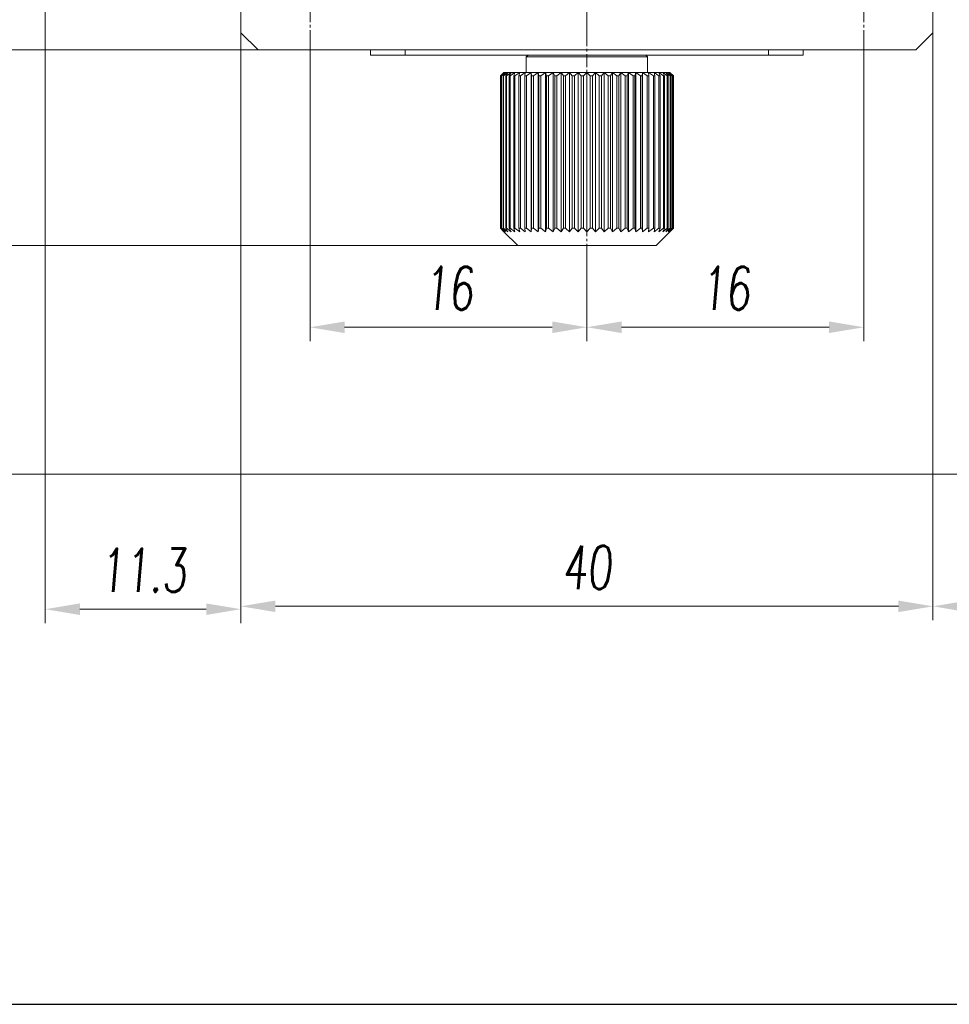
# Model space of a CAD drawing. Header units: millimetres. Extents: x 13381 to 13678, y 211 to 627.
# Tile 18 of 51: x 13435 to 13488, y 424 to 481. Entities that reach past the tile are written whole.
import ezdxf

# ---------------------------------------------------------------- set-up
doc = ezdxf.new("R2010")
doc.units = ezdxf.units.MM
doc.header["$LTSCALE"] = 0.3
doc.linetypes.add('CENTERX2', pattern=[20.32, 12.7, -2.54, 2.54, -2.54])
for name, color, linetype, lineweight in [('中心线', 5, 'CENTERX2', 13), ('剖面线', 50, 'Continuous', 13), ('外框', 7, 'Continuous', 30), ('标注', 1, 'Continuous', 18)]:
    doc.layers.add(name, color=color, linetype=linetype, lineweight=lineweight)
doc.styles.get("Standard").update_dxf_attribs({"font": 'txt.shx', "width": 0.67, "oblique": 5, "bigfont": 'gbcbig.shx'})
doc.dimstyles.new('1', dxfattribs={"dimtxt": 2.5, "dimasz": 2, "dimexe": 0.8, "dimexo": 0, "dimgap": 1, "dimtad": 1, "dimdec": 1, "dimdsep": 46, "dimtxsty": 'Standard', "dimcen": 0, "dimclrd": 256, "dimclre": 256, "dimclrt": 256, "dimadec": 0, "dimazin": 0, "dimtfac": 1, "dimtdec": 1, "dimtmove": 0, "dimatfit": 3, "dimfxl": 0, "dimtzin": 0, "dimlwd": -1, "dimlwe": -1, "dimarcsym": 0})

# ---------------------------------------------------------------- blocks, each defined once
blk = doc.blocks.new('Y')
at = {"lineweight": 30}
blk.add_line((-4136.757, 2009.273), (-3862.739, 2009.273), dxfattribs=at)
blk = doc.blocks.new('W')
blk.add_blockref('Y', (0, 0))
blk = doc.blocks.new('*D165')
at = {"layer": 'Defpoints', "color": 0}
for p in [(13448.535, 519.572), (13423.121, 479.572), (13448.535, 479.572)]:
    blk.add_point(p, dxfattribs=at)
at = {"layer": '标注'}
for p, q in [((13448.535, 519.572), (13422.321, 519.572)), ((13423.121, 517.572), (13423.121, 481.572)), ((13448.535, 479.572), (13422.321, 479.572))]:
    blk.add_line(p, q, dxfattribs=at)
for points in [[(13422.788, 517.572), (13423.455, 517.572), (13423.121, 519.572)], [(13422.788, 481.572), (13423.455, 481.572), (13423.121, 479.572)]]:
    blk.add_solid(points, dxfattribs=at)
at = {"layer": '标注', "insert": (13420.871, 499.572), "char_height": 2.5, "attachment_point": 5, "rotation": 90}
blk.add_mtext('40', dxfattribs=at)
blk = doc.blocks.new('*D167')
at = {"layer": 'Defpoints', "color": 0}
for p in [(13431.362, 479.572), (13448.535, 479.572), (13463.535, 468.272)]:
    blk.add_point(p, dxfattribs=at)
at = {"layer": '标注'}
for p, q in [((13448.535, 479.572), (13430.562, 479.572)), ((13431.362, 470.272), (13431.362, 477.572)), ((13463.535, 468.272), (13430.562, 468.272))]:
    blk.add_line(p, q, dxfattribs=at)
for points in [[(13431.029, 477.572), (13431.696, 477.572), (13431.362, 479.572)], [(13431.029, 470.272), (13431.696, 470.272), (13431.362, 468.272)]]:
    blk.add_solid(points, dxfattribs=at)
at = {"layer": '标注', "insert": (13429.112, 473.922), "char_height": 2.5, "attachment_point": 5, "rotation": 90}
blk.add_mtext('11.3', dxfattribs=at)
blk = doc.blocks.new('*D168')
at = {"layer": 'Defpoints', "color": 0}
for p in [(13436.235, 495.572), (13447.535, 480.572), (13436.235, 447.262)]:
    blk.add_point(p, dxfattribs=at)
at = {"layer": '标注'}
for p, q in [((13436.235, 495.572), (13436.235, 446.462)), ((13447.535, 480.572), (13447.535, 446.462)), ((13445.535, 447.262), (13438.235, 447.262))]:
    blk.add_line(p, q, dxfattribs=at)
for points in [[(13438.235, 447.596), (13438.235, 446.929), (13436.235, 447.262)], [(13445.535, 447.596), (13445.535, 446.929), (13447.535, 447.262)]]:
    blk.add_solid(points, dxfattribs=at)
at = {"layer": '标注', "insert": (13441.885, 449.512), "char_height": 2.5, "attachment_point": 5}
blk.add_mtext('11.3', dxfattribs=at)
blk = doc.blocks.new('*D169')
at = {"layer": 'Defpoints', "color": 0}
for p in [(13447.535, 480.572), (13487.535, 480.572), (13487.535, 447.429)]:
    blk.add_point(p, dxfattribs=at)
at = {"layer": '标注'}
for p, q in [((13447.535, 480.572), (13447.535, 446.629)), ((13487.535, 480.572), (13487.535, 446.629)), ((13449.535, 447.429), (13485.535, 447.429))]:
    blk.add_line(p, q, dxfattribs=at)
for points in [[(13449.535, 447.762), (13449.535, 447.096), (13447.535, 447.429)], [(13485.535, 447.762), (13485.535, 447.096), (13487.535, 447.429)]]:
    blk.add_solid(points, dxfattribs=at)
at = {"layer": '标注', "insert": (13467.535, 449.679), "char_height": 2.5, "attachment_point": 5}
blk.add_mtext('40', dxfattribs=at)
blk = doc.blocks.new('*D170')
at = {"layer": 'Defpoints', "color": 0}
for p in [(13451.535, 480.322), (13467.535, 468.272), (13467.535, 463.552)]:
    blk.add_point(p, dxfattribs=at)
at = {"layer": '标注'}
for p, q in [((13451.535, 480.322), (13451.535, 462.752)), ((13467.535, 468.272), (13467.535, 462.752)), ((13453.535, 463.552), (13465.535, 463.552))]:
    blk.add_line(p, q, dxfattribs=at)
for points in [[(13453.535, 463.885), (13453.535, 463.218), (13451.535, 463.552)], [(13465.535, 463.885), (13465.535, 463.218), (13467.535, 463.552)]]:
    blk.add_solid(points, dxfattribs=at)
at = {"layer": '标注', "insert": (13459.535, 465.802), "char_height": 2.5, "attachment_point": 5}
blk.add_mtext('16', dxfattribs=at)
blk = doc.blocks.new('*D171')
at = {"layer": 'Defpoints', "color": 0}
for p in [(13483.535, 480.322), (13467.535, 468.272), (13483.535, 463.552)]:
    blk.add_point(p, dxfattribs=at)
at = {"layer": '标注'}
for p, q in [((13483.535, 480.322), (13483.535, 462.752)), ((13467.535, 468.272), (13467.535, 462.752)), ((13469.535, 463.552), (13481.535, 463.552))]:
    blk.add_line(p, q, dxfattribs=at)
for points in [[(13469.535, 463.885), (13469.535, 463.218), (13467.535, 463.552)], [(13481.535, 463.885), (13481.535, 463.218), (13483.535, 463.552)]]:
    blk.add_solid(points, dxfattribs=at)
at = {"layer": '标注', "insert": (13475.535, 465.802), "char_height": 2.5, "attachment_point": 5}
blk.add_mtext('16', dxfattribs=at)
blk = doc.blocks.new('*D161')
at = {"layer": 'Defpoints', "color": 0}
for p in [(13448.535, 479.572), (13423.121, 455.072), (13499.535, 455.072)]:
    blk.add_point(p, dxfattribs=at)
at = {"layer": '剖面线'}
for p, q in [((13448.535, 479.572), (13422.321, 479.572)), ((13423.121, 477.572), (13423.121, 457.072)), ((13499.535, 455.072), (13422.321, 455.072))]:
    blk.add_line(p, q, dxfattribs=at)
for points in [[(13422.788, 477.572), (13423.455, 477.572), (13423.121, 479.572)], [(13422.788, 457.072), (13423.455, 457.072), (13423.121, 455.072)]]:
    blk.add_solid(points, dxfattribs=at)
at = {"layer": '剖面线', "insert": (13420.871, 467.322), "char_height": 2.5, "attachment_point": 5, "rotation": 90}
blk.add_mtext('25.8%%P6.5', dxfattribs=at)
blk = doc.blocks.new('*D181')
at = {"layer": 'Defpoints', "color": 0}
for p in [(13512.035, 531.572), (13487.535, 480.572), (13487.535, 447.429)]:
    blk.add_point(p, dxfattribs=at)
at = {"layer": '剖面线'}
for p, q in [((13512.035, 531.572), (13512.035, 446.629)), ((13487.535, 480.572), (13487.535, 446.629)), ((13510.035, 447.429), (13489.535, 447.429))]:
    blk.add_line(p, q, dxfattribs=at)
for points in [[(13489.535, 447.762), (13489.535, 447.096), (13487.535, 447.429)], [(13510.035, 447.762), (13510.035, 447.096), (13512.035, 447.429)]]:
    blk.add_solid(points, dxfattribs=at)
at = {"layer": '剖面线', "insert": (13499.785, 449.679), "char_height": 2.5, "attachment_point": 5}
blk.add_mtext('25.8%%P6.5', dxfattribs=at)

msp = doc.modelspace()

# ---------------------------------------------------------------- linework, layer by layer
at = {"color": 7, "linetype": 'Continuous', "lineweight": 15}
for p, q in [((13447.535, 480.572), (13447.535, 518.572)), ((13487.535, 518.572), (13487.535, 480.572)), ((13447.535, 480.572), (13448.535, 479.572)), ((13486.535, 479.572), (13487.535, 480.572)), ((13486.535, 479.572), (13448.535, 479.572)), ((13455.035, 479.572), (13455.035, 479.272)), ((13457.035, 479.572), (13457.035, 479.272)), ((13478.035, 479.572), (13478.035, 479.272)), ((13480.035, 479.572), (13480.035, 479.272)), ((13457.035, 479.272), (13455.035, 479.272)), ((13478.035, 479.272), (13457.035, 479.272)), ((13464.135, 479.272), (13464.035, 479.172)), ((13464.035, 479.172), (13464.035, 478.272)), ((13471.035, 479.172), (13464.035, 479.172)), ((13471.035, 479.172), (13470.935, 479.272)), ((13471.035, 478.272), (13471.035, 479.172)), ((13480.035, 479.272), (13478.035, 479.272)), ((13462.735, 478.272), (13462.539, 478.072)), ((13462.546, 478.072), (13462.539, 478.072)), ((13462.539, 469.272), (13462.539, 478.072)), ((13462.546, 478.072), (13462.762, 478.272)), ((13462.546, 469.272), (13462.546, 478.072)), ((13462.762, 478.272), (13462.587, 478.072)), ((13462.607, 478.072), (13462.587, 478.072)), ((13462.587, 469.272), (13462.587, 478.072)), ((13462.607, 478.072), (13462.84, 478.272)), ((13462.607, 469.272), (13462.607, 478.072)), ((13462.84, 478.272), (13462.689, 478.072)), ((13462.723, 478.072), (13462.689, 478.072)), ((13462.689, 469.272), (13462.689, 478.072)), ((13462.723, 478.072), (13462.97, 478.272)), ((13462.723, 469.272), (13462.723, 478.072)), ((13462.735, 478.272), (13462.762, 478.272)), ((13462.762, 478.272), (13462.84, 478.272)), ((13462.84, 478.272), (13462.97, 478.272)), ((13462.97, 478.272), (13462.844, 478.072)), ((13462.891, 478.072), (13462.844, 478.072)), ((13462.844, 469.272), (13462.844, 478.072)), ((13462.891, 478.072), (13463.15, 478.272)), ((13462.891, 469.272), (13462.891, 478.072)), ((13462.97, 478.272), (13463.15, 478.272)), ((13463.15, 478.272), (13463.051, 478.072)), ((13463.11, 478.072), (13463.051, 478.072)), ((13463.051, 469.272), (13463.051, 478.072)), ((13463.11, 478.072), (13463.378, 478.272)), ((13463.11, 469.272), (13463.11, 478.072)), ((13463.15, 478.272), (13463.378, 478.272)), ((13463.378, 478.272), (13463.306, 478.072)), ((13463.378, 478.072), (13463.306, 478.072)), ((13463.306, 469.272), (13463.306, 478.072)), ((13463.378, 478.072), (13463.652, 478.272)), ((13463.378, 478.272), (13463.652, 478.272)), ((13463.378, 469.272), (13463.378, 478.072)), ((13463.652, 478.272), (13463.609, 478.072)), ((13463.691, 478.072), (13463.609, 478.072)), ((13463.609, 469.272), (13463.609, 478.072)), ((13463.652, 478.272), (13463.968, 478.272)), ((13463.691, 478.072), (13463.968, 478.272)), ((13463.691, 469.272), (13463.691, 478.072)), ((13463.968, 478.272), (13463.954, 478.072)), ((13464.046, 478.072), (13463.954, 478.072)), ((13463.954, 469.272), (13463.954, 478.072)), ((13463.968, 478.272), (13464.323, 478.272)), ((13464.046, 478.072), (13464.323, 478.272)), ((13464.046, 469.272), (13464.046, 478.072)), ((13464.323, 478.272), (13464.338, 478.072)), ((13464.323, 478.272), (13464.714, 478.272)), ((13464.323, 469.072), (13464.323, 478.272)), ((13464.338, 469.272), (13464.338, 478.072)), ((13464.44, 478.072), (13464.338, 478.072)), ((13464.44, 478.072), (13464.714, 478.272)), ((13464.44, 469.272), (13464.44, 478.072)), ((13464.714, 478.272), (13464.757, 478.072)), ((13464.714, 478.272), (13465.135, 478.272)), ((13464.714, 469.072), (13464.714, 478.272)), ((13464.867, 478.072), (13464.757, 478.072)), ((13464.757, 469.272), (13464.757, 478.072)), ((13464.867, 478.072), (13465.135, 478.272)), ((13464.867, 469.272), (13464.867, 478.072)), ((13465.135, 478.272), (13465.207, 478.072)), ((13465.135, 478.272), (13465.583, 478.272)), ((13465.135, 469.072), (13465.135, 478.272)), ((13465.324, 478.072), (13465.207, 478.072)), ((13465.207, 469.272), (13465.207, 478.072)), ((13465.324, 478.072), (13465.583, 478.272)), ((13465.324, 469.272), (13465.324, 478.072)), ((13465.583, 478.272), (13465.682, 478.072)), ((13465.583, 478.272), (13466.052, 478.272)), ((13465.583, 469.072), (13465.583, 478.272)), ((13465.805, 478.072), (13465.682, 478.072)), ((13465.682, 469.272), (13465.682, 478.072)), ((13465.805, 478.072), (13466.052, 478.272)), ((13465.805, 469.272), (13465.805, 478.072)), ((13466.052, 478.272), (13466.537, 478.272)), ((13466.052, 478.272), (13466.178, 478.072)), ((13466.052, 469.072), (13466.052, 478.272)), ((13466.305, 478.072), (13466.178, 478.072)), ((13466.178, 469.272), (13466.178, 478.072)), ((13466.305, 478.072), (13466.537, 478.272)), ((13466.305, 469.272), (13466.305, 478.072)), ((13466.537, 478.272), (13467.033, 478.272)), ((13466.537, 478.272), (13466.688, 478.072)), ((13466.537, 469.072), (13466.537, 478.272)), ((13466.818, 478.072), (13466.688, 478.072)), ((13466.688, 469.272), (13466.688, 478.072)), ((13466.818, 478.072), (13467.033, 478.272)), ((13466.818, 469.272), (13466.818, 478.072)), ((13467.033, 478.272), (13467.535, 478.272)), ((13467.033, 478.272), (13467.208, 478.072)), ((13467.033, 469.072), (13467.033, 478.272)), ((13467.339, 478.072), (13467.208, 478.072)), ((13467.208, 469.272), (13467.208, 478.072)), ((13467.339, 478.072), (13467.535, 478.272)), ((13467.339, 469.272), (13467.339, 478.072)), ((13467.535, 478.272), (13467.731, 478.072)), ((13467.535, 478.272), (13468.037, 478.272)), ((13467.535, 469.072), (13467.535, 478.272)), ((13467.862, 478.072), (13467.731, 478.072)), ((13467.731, 469.272), (13467.731, 478.072)), ((13467.862, 478.072), (13468.037, 478.272)), ((13467.862, 469.272), (13467.862, 478.072)), ((13468.037, 469.072), (13468.037, 478.272)), ((13468.037, 478.272), (13468.533, 478.272)), ((13468.037, 478.272), (13468.253, 478.072)), ((13468.382, 478.072), (13468.253, 478.072)), ((13468.253, 469.272), (13468.253, 478.072)), ((13468.382, 478.072), (13468.533, 478.272)), ((13468.382, 469.272), (13468.382, 478.072)), ((13468.533, 469.072), (13468.533, 478.272)), ((13468.533, 478.272), (13469.018, 478.272)), ((13468.533, 478.272), (13468.766, 478.072)), ((13468.893, 478.072), (13468.766, 478.072)), ((13468.766, 469.272), (13468.766, 478.072)), ((13468.893, 478.072), (13469.018, 478.272)), ((13468.893, 469.272), (13468.893, 478.072)), ((13469.018, 469.072), (13469.018, 478.272)), ((13469.018, 478.272), (13469.266, 478.072)), ((13469.018, 478.272), (13469.488, 478.272)), ((13469.266, 469.272), (13469.266, 478.072)), ((13469.388, 478.072), (13469.266, 478.072)), ((13469.388, 478.072), (13469.488, 478.272)), ((13469.388, 469.272), (13469.388, 478.072)), ((13469.488, 469.072), (13469.488, 478.272)), ((13469.488, 478.272), (13469.747, 478.072)), ((13469.488, 478.272), (13469.935, 478.272)), ((13469.863, 478.072), (13469.747, 478.072)), ((13469.747, 469.272), (13469.747, 478.072)), ((13469.863, 478.072), (13469.935, 478.272)), ((13469.863, 469.272), (13469.863, 478.072)), ((13469.935, 469.072), (13469.935, 478.272)), ((13469.935, 478.272), (13470.203, 478.072)), ((13469.935, 478.272), (13470.357, 478.272)), ((13470.203, 469.272), (13470.203, 478.072)), ((13470.313, 478.072), (13470.203, 478.072)), ((13470.313, 478.072), (13470.357, 478.272)), ((13470.313, 469.272), (13470.313, 478.072)), ((13470.357, 469.072), (13470.357, 478.272)), ((13470.357, 478.272), (13470.631, 478.072)), ((13470.357, 478.272), (13470.747, 478.272)), ((13470.631, 469.272), (13470.631, 478.072)), ((13470.733, 478.072), (13470.631, 478.072)), ((13470.733, 478.072), (13470.747, 478.272)), ((13470.733, 469.272), (13470.733, 478.072)), ((13470.747, 469.072), (13470.747, 478.272)), ((13470.747, 478.272), (13471.024, 478.072)), ((13470.747, 478.272), (13471.102, 478.272)), ((13471.024, 469.272), (13471.024, 478.072)), ((13471.117, 478.072), (13471.024, 478.072)), ((13471.117, 478.072), (13471.102, 478.272)), ((13471.102, 478.272), (13471.379, 478.072)), ((13471.102, 478.272), (13471.418, 478.272)), ((13471.117, 469.272), (13471.117, 478.072)), ((13471.462, 478.072), (13471.379, 478.072)), ((13471.379, 469.272), (13471.379, 478.072)), ((13471.462, 478.072), (13471.418, 478.272)), ((13471.418, 478.272), (13471.692, 478.072)), ((13471.418, 478.272), (13471.692, 478.272)), ((13471.462, 469.272), (13471.462, 478.072)), ((13471.764, 478.072), (13471.692, 478.272)), ((13471.692, 478.272), (13471.96, 478.072)), ((13471.692, 478.272), (13471.92, 478.272)), ((13471.764, 478.072), (13471.692, 478.072)), ((13471.692, 469.272), (13471.692, 478.072)), ((13471.764, 469.272), (13471.764, 478.072)), ((13472.02, 478.072), (13471.92, 478.272)), ((13471.92, 478.272), (13472.179, 478.072)), ((13471.92, 478.272), (13472.1, 478.272)), ((13471.96, 469.272), (13471.96, 478.072)), ((13472.02, 478.072), (13471.96, 478.072)), ((13472.02, 469.272), (13472.02, 478.072)), ((13472.226, 478.072), (13472.1, 478.272)), ((13472.1, 478.272), (13472.347, 478.072)), ((13472.1, 478.272), (13472.23, 478.272)), ((13472.179, 469.272), (13472.179, 478.072)), ((13472.226, 478.072), (13472.179, 478.072)), ((13472.226, 469.272), (13472.226, 478.072)), ((13472.381, 478.072), (13472.23, 478.272)), ((13472.23, 478.272), (13472.463, 478.072)), ((13472.23, 478.272), (13472.309, 478.272)), ((13472.483, 478.072), (13472.309, 478.272)), ((13472.309, 478.272), (13472.524, 478.072)), ((13472.309, 478.272), (13472.335, 478.272)), ((13472.531, 478.072), (13472.335, 478.272)), ((13472.347, 469.272), (13472.347, 478.072)), ((13472.381, 478.072), (13472.347, 478.072)), ((13472.381, 469.272), (13472.381, 478.072)), ((13472.463, 469.272), (13472.463, 478.072)), ((13472.483, 478.072), (13472.463, 478.072)), ((13472.483, 469.272), (13472.483, 478.072)), ((13472.531, 478.072), (13472.524, 478.072)), ((13472.524, 469.272), (13472.524, 478.072)), ((13472.531, 469.272), (13472.531, 478.072)), ((13462.539, 469.272), (13462.735, 469.072)), ((13462.539, 469.272), (13462.546, 469.272)), ((13462.762, 469.072), (13462.546, 469.272)), ((13462.587, 469.272), (13462.762, 469.072)), ((13462.587, 469.272), (13462.607, 469.272)), ((13462.84, 469.072), (13462.607, 469.272)), ((13462.689, 469.272), (13462.84, 469.072)), ((13462.689, 469.272), (13462.723, 469.272)), ((13462.97, 469.072), (13462.723, 469.272)), ((13462.735, 469.072), (13463.535, 468.272)), ((13462.844, 469.272), (13462.97, 469.072)), ((13462.844, 469.272), (13462.891, 469.272)), ((13463.15, 469.072), (13462.891, 469.272)), ((13463.051, 469.272), (13463.15, 469.072)), ((13463.051, 469.272), (13463.11, 469.272)), ((13463.378, 469.072), (13463.11, 469.272)), ((13463.306, 469.272), (13463.378, 469.072)), ((13463.306, 469.272), (13463.378, 469.272)), ((13463.652, 469.072), (13463.378, 469.272)), ((13463.609, 469.272), (13463.652, 469.072)), ((13463.609, 469.272), (13463.691, 469.272)), ((13463.968, 469.072), (13463.691, 469.272)), ((13463.954, 469.272), (13463.968, 469.072)), ((13463.954, 469.272), (13464.046, 469.272)), ((13464.323, 469.072), (13464.046, 469.272)), ((13464.338, 469.272), (13464.323, 469.072)), ((13464.338, 469.272), (13464.44, 469.272)), ((13464.714, 469.072), (13464.44, 469.272)), ((13464.757, 469.272), (13464.714, 469.072)), ((13464.757, 469.272), (13464.867, 469.272)), ((13465.135, 469.072), (13464.867, 469.272)), ((13465.207, 469.272), (13465.135, 469.072)), ((13465.207, 469.272), (13465.324, 469.272)), ((13465.583, 469.072), (13465.324, 469.272)), ((13465.682, 469.272), (13465.583, 469.072)), ((13465.682, 469.272), (13465.805, 469.272)), ((13466.052, 469.072), (13465.805, 469.272)), ((13466.178, 469.272), (13466.052, 469.072)), ((13466.178, 469.272), (13466.305, 469.272)), ((13466.537, 469.072), (13466.305, 469.272)), ((13466.688, 469.272), (13466.537, 469.072)), ((13466.688, 469.272), (13466.818, 469.272)), ((13467.033, 469.072), (13466.818, 469.272)), ((13467.208, 469.272), (13467.033, 469.072)), ((13467.208, 469.272), (13467.339, 469.272)), ((13467.535, 469.072), (13467.339, 469.272)), ((13467.731, 469.272), (13467.535, 469.072)), ((13467.731, 469.272), (13467.862, 469.272)), ((13468.037, 469.072), (13467.862, 469.272)), ((13468.253, 469.272), (13468.037, 469.072)), ((13468.253, 469.272), (13468.382, 469.272)), ((13468.533, 469.072), (13468.382, 469.272)), ((13468.766, 469.272), (13468.533, 469.072)), ((13468.766, 469.272), (13468.893, 469.272)), ((13469.018, 469.072), (13468.893, 469.272)), ((13469.266, 469.272), (13469.018, 469.072)), ((13469.266, 469.272), (13469.388, 469.272)), ((13469.488, 469.072), (13469.388, 469.272)), ((13469.747, 469.272), (13469.488, 469.072)), ((13469.747, 469.272), (13469.863, 469.272)), ((13469.935, 469.072), (13469.863, 469.272)), ((13470.203, 469.272), (13469.935, 469.072)), ((13470.203, 469.272), (13470.313, 469.272)), ((13470.357, 469.072), (13470.313, 469.272)), ((13470.631, 469.272), (13470.357, 469.072)), ((13470.631, 469.272), (13470.733, 469.272)), ((13470.747, 469.072), (13470.733, 469.272)), ((13471.024, 469.272), (13470.747, 469.072)), ((13471.024, 469.272), (13471.117, 469.272)), ((13471.102, 469.072), (13471.117, 469.272)), ((13471.379, 469.272), (13471.102, 469.072)), ((13471.379, 469.272), (13471.462, 469.272)), ((13471.418, 469.072), (13471.462, 469.272)), ((13471.692, 469.272), (13471.418, 469.072)), ((13471.535, 468.272), (13472.335, 469.072)), ((13471.692, 469.272), (13471.764, 469.272)), ((13471.692, 469.072), (13471.764, 469.272)), ((13471.96, 469.272), (13471.692, 469.072)), ((13471.92, 469.072), (13472.02, 469.272)), ((13472.179, 469.272), (13471.92, 469.072)), ((13471.96, 469.272), (13472.02, 469.272)), ((13472.1, 469.072), (13472.226, 469.272)), ((13472.347, 469.272), (13472.1, 469.072)), ((13472.179, 469.272), (13472.226, 469.272)), ((13472.23, 469.072), (13472.381, 469.272)), ((13472.463, 469.272), (13472.23, 469.072)), ((13472.309, 469.072), (13472.483, 469.272)), ((13472.524, 469.272), (13472.309, 469.072)), ((13472.335, 469.072), (13472.531, 469.272)), ((13472.347, 469.272), (13472.381, 469.272)), ((13472.463, 469.272), (13472.483, 469.272)), ((13472.524, 469.272), (13472.531, 469.272)), ((13471.535, 468.272), (13463.535, 468.272))]:
    msp.add_line(p, q, dxfattribs=at)
at = {"layer": '中心线', "ltscale": 0.2}
for p, q in [((13467.535, 519.572), (13467.535, 468.272)), ((13451.535, 486.822), (13451.535, 480.322)), ((13467.535, 486.822), (13467.535, 480.322)), ((13483.535, 486.822), (13483.535, 480.322))]:
    msp.add_line(p, q, dxfattribs=at)

# ---------------------------------------------------------------- block references
at = {"layer": '外框', "lineweight": 25, "xscale": 0.991439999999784, "yscale": 0.9914400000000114, "zscale": 0.9914399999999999}
msp.add_blockref('W', (17500.172, -1567.638), dxfattribs=at)

# ---------------------------------------------------------------- dimensions: what is measured, and where the dimension line sits
at = {"layer": '剖面线'}
dim = msp.add_linear_dim(base=(13487.535, 447.429), p1=(13512.035, 531.572), p2=(13487.535, 480.572), text='25.8%%P6.5', dimstyle='1', dxfattribs=at)
dim.commit()
dim.dimension.update_dxf_attribs({"geometry": '*D181', "text_midpoint": (13499.785, 449.679)})
dim = msp.add_linear_dim(base=(13423.121, 455.072), p1=(13448.535, 479.572), p2=(13499.535, 455.072), angle=270, text='25.8%%P6.5', dimstyle='1', dxfattribs=at)
dim.commit()
dim.dimension.update_dxf_attribs({"geometry": '*D161', "text_midpoint": (13420.871, 467.322)})
at = {"layer": '标注'}
for base, p1, picture, middle in [((13423.121, 479.572), (13448.535, 519.572), '*D165', (13420.871, 499.572)), ((13431.362, 479.572), (13463.535, 468.272), '*D167', (13429.112, 473.922))]:
    dim = msp.add_linear_dim(base=base, p1=p1, p2=(13448.535, 479.572), angle=270, dimstyle='1', dxfattribs=at)
    dim.commit()
    dim.dimension.update_dxf_attribs({"geometry": picture, "text_midpoint": middle})
for base, p1, p2, picture, middle in [((13436.235, 447.262), (13447.535, 480.572), (13436.235, 495.572), '*D168', (13441.885, 449.512)), ((13487.535, 447.429), (13447.535, 480.572), (13487.535, 480.572), '*D169', (13467.535, 449.679)), ((13467.535, 463.552), (13451.535, 480.322), (13467.535, 468.272), '*D170', (13459.535, 465.802)), ((13483.535, 463.552), (13467.535, 468.272), (13483.535, 480.322), '*D171', (13475.535, 465.802))]:
    dim = msp.add_linear_dim(base=base, p1=p1, p2=p2, dimstyle='1', dxfattribs=at)
    dim.commit()
    dim.dimension.update_dxf_attribs({"geometry": picture, "text_midpoint": middle})

doc.saveas('drawing.dxf')
